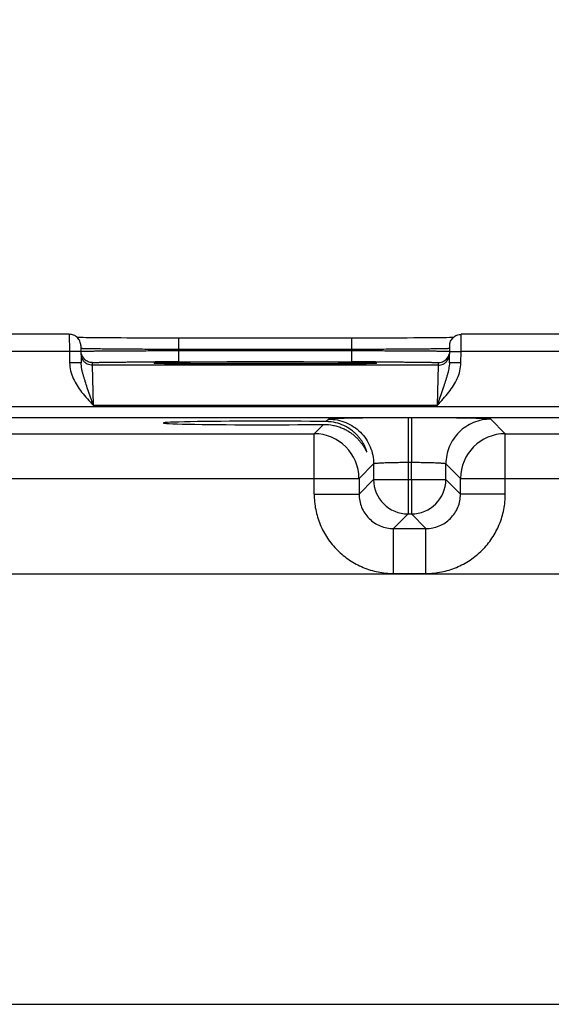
# Model space of a CAD drawing. Header units: inches. Extents: x 0 to 34, y 0 to 22.
# Tile 32 of 51: x 12.2 to 13.1, y 14.8 to 16.5. Entities that reach past the tile are written whole.
import ezdxf

# ---------------------------------------------------------------- set-up
doc = ezdxf.new("R2010")
doc.units = ezdxf.units.IN
doc.header["$LTSCALE"] = 1.87
doc.header["$MEASUREMENT"] = 0
doc.layers.get('0').update_dxf_attribs({"linetype": 'CONTINUOUS'})
doc.layers.add('DIMENSIONS', color=7, linetype='CONTINUOUS')
doc.styles.get("Standard").update_dxf_attribs({"font": 'txt', "width": 0.8})
doc.dimstyles.new('DIMSTYLE_1', dxfattribs={"dimtxt": 0.125, "dimasz": 0.18, "dimexe": 0.18, "dimexo": 0.0625, "dimgap": 0.09, "dimtad": 0, "dimtih": 1, "dimtoh": 1, "dimdec": 3, "dimzin": 4, "dimdsep": 46, "dimtxsty": 'STANDARD', "dimblk": '_FILLED', "dimblk1": '_FILLED', "dimblk2": '_FILLED', "dimcen": 0.09, "dimadec": 0, "dimazin": 0, "dimtp": 0.001, "dimtm": 0.001, "dimtfac": 1, "dimtdec": 3, "dimtofl": 0, "dimtmove": 0, "dimatfit": 3, "dimldrblk": '_FILLED', "dimfxl": 1, "dimtolj": 1, "dimtzin": 4, "dimarcsym": 0})

# ---------------------------------------------------------------- blocks, each defined once
blk = doc.blocks.new('*D3')
at = {"layer": 'DIMENSIONS', "color": 2, "linetype": 'CONTINUOUS'}
blk.add_line((17.2453, 14.8535), (17.2453, 16.6435), dxfattribs=at)
at = {"layer": 'DIMENSIONS', "color": 2, "linetype": 'CONTINUOUS', "insert": (17.1828, 16.706), "char_height": 0.125, "width": 1.425, "attachment_point": 1, "rotation": 90, "line_spacing_factor": 0.9}
blk.add_mtext('9.665{\\Ftxt.shx;\\W1.000000;\\H0.125000; }[245.49]', dxfattribs=at)
blk = doc.blocks.new('_FILLED')
at = {"color": 0, "linetype": 'BYBLOCK'}
blk.add_solid([(0, 0), (-1, 0.1736), (-1, -0.1736)], dxfattribs=at)
blk = doc.blocks.new('*D4')
at = {"layer": 'DIMENSIONS', "color": 2, "linetype": 'CONTINUOUS'}
blk.add_line((18.1305, 15.0809), (18.1305, 16.6435), dxfattribs=at)
at = {"layer": 'DIMENSIONS', "color": 2, "linetype": 'CONTINUOUS', "insert": (18.068, 16.706), "char_height": 0.125, "width": 1.525, "attachment_point": 1, "rotation": 90, "line_spacing_factor": 0.9}
blk.add_mtext('10.550{\\Ftxt.shx;\\W1.000000;\\H0.125000; }[267.97]', dxfattribs=at)

msp = doc.modelspace()

# ---------------------------------------------------------------- linework, layer by layer
at = {"color": 7, "linetype": 'CONTINUOUS'}
for p, q in [((12.2508, 15.9713), (12.0018, 15.9713)), ((12.2508, 15.9713), (12.251, 15.9413)), ((12.2746, 15.9655), (12.2701, 15.9655)), ((12.2797, 15.9654), (12.2746, 15.9655)), ((12.2853, 15.9653), (12.2797, 15.9654)), ((12.2915, 15.9652), (12.2853, 15.9653)), ((12.2983, 15.9652), (12.2915, 15.9652)), ((12.3057, 15.9651), (12.2983, 15.9652)), ((12.3136, 15.965), (12.3057, 15.9651)), ((12.3221, 15.965), (12.3136, 15.965)), ((12.3312, 15.9649), (12.3221, 15.965)), ((12.3408, 15.9649), (12.3312, 15.9649)), ((12.3509, 15.9648), (12.3408, 15.9649)), ((12.3616, 15.9648), (12.3509, 15.9648)), ((12.3727, 15.9647), (12.3616, 15.9648)), ((12.3843, 15.9647), (12.3727, 15.9647)), ((12.3963, 15.9647), (12.3843, 15.9647)), ((12.4087, 15.9646), (12.3963, 15.9647)), ((12.4215, 15.9646), (12.4087, 15.9646)), ((12.4345, 15.9646), (12.4215, 15.9646)), ((12.7518, 15.9646), (12.4345, 15.9646)), ((12.4409, 15.945), (12.4409, 15.9646)), ((12.7417, 15.945), (12.7417, 15.9646)), ((12.7677, 15.9646), (12.7518, 15.9646)), ((12.7831, 15.9646), (12.7677, 15.9646)), ((12.7978, 15.9647), (12.7831, 15.9646)), ((12.8119, 15.9647), (12.7978, 15.9647)), ((12.8253, 15.9648), (12.8119, 15.9647)), ((12.8378, 15.9648), (12.8253, 15.9648)), ((12.8494, 15.9649), (12.8378, 15.9648)), ((12.8602, 15.965), (12.8494, 15.9649)), ((12.87, 15.965), (12.8602, 15.965)), ((12.879, 15.9651), (12.87, 15.965)), ((12.8871, 15.9652), (12.879, 15.9651)), ((12.8944, 15.9653), (12.8871, 15.9652)), ((12.9008, 15.9654), (12.8944, 15.9653)), ((12.9064, 15.9654), (12.9008, 15.9654)), ((12.9114, 15.9655), (12.9064, 15.9654)), ((12.9156, 15.9656), (12.9114, 15.9655)), ((12.9182, 15.9657), (12.9156, 15.9656)), ((12.9316, 15.9413), (12.9318, 15.9713)), ((13.1808, 15.9713), (12.9318, 15.9713)), ((12.2708, 15.9516), (12.2713, 15.9219)), ((12.2711, 15.9465), (12.2709, 15.9466)), ((12.4409, 15.945), (12.4409, 15.943)), ((12.7417, 15.945), (12.4409, 15.945)), ((12.4409, 15.9234), (12.4409, 15.943)), ((12.4409, 15.943), (12.7417, 15.943)), ((12.7417, 15.945), (12.7417, 15.943)), ((12.7417, 15.9234), (12.7417, 15.943)), ((12.9117, 15.9466), (12.91, 15.9464)), ((12.9113, 15.9219), (12.9118, 15.9516)), ((12.251, 15.9413), (12.0016, 15.9413)), ((12.271, 15.9416), (12.251, 15.9413)), ((12.251, 15.9413), (12.2513, 15.9215)), ((12.9116, 15.9416), (12.9316, 15.9413)), ((12.9313, 15.9215), (12.9316, 15.9413)), ((13.181, 15.9413), (12.9316, 15.9413)), ((12.2713, 15.9219), (12.2513, 15.9215)), ((12.2911, 15.9174), (12.291, 15.9221)), ((12.8915, 15.9174), (12.2911, 15.9174)), ((12.2926, 15.8474), (12.2911, 15.9174)), ((12.401, 15.9212), (12.4074, 15.921)), ((12.4067, 15.921), (12.4043, 15.9211)), ((12.4095, 15.921), (12.4067, 15.921)), ((12.4129, 15.9209), (12.4095, 15.921)), ((12.4169, 15.9208), (12.4129, 15.9209)), ((12.4214, 15.9207), (12.4169, 15.9208)), ((12.4264, 15.9206), (12.4214, 15.9207)), ((12.4321, 15.9206), (12.4264, 15.9206)), ((12.4384, 15.9205), (12.4321, 15.9206)), ((12.4454, 15.9204), (12.4384, 15.9205)), ((12.4409, 15.9234), (12.7417, 15.9234)), ((12.453, 15.9203), (12.4454, 15.9204)), ((12.4613, 15.9203), (12.453, 15.9203)), ((12.4702, 15.9202), (12.4613, 15.9203)), ((12.4798, 15.9202), (12.4702, 15.9202)), ((12.49, 15.9201), (12.4798, 15.9202)), ((12.5008, 15.92), (12.49, 15.9201)), ((12.5122, 15.92), (12.5008, 15.92)), ((12.5241, 15.9199), (12.5122, 15.92)), ((12.5366, 15.9199), (12.5241, 15.9199)), ((12.5495, 15.9199), (12.5366, 15.9199)), ((12.5628, 15.9199), (12.5495, 15.9199)), ((12.5765, 15.9198), (12.5628, 15.9199)), ((12.5904, 15.9198), (12.5765, 15.9198)), ((12.5884, 15.9198), (12.5913, 15.9198)), ((12.6051, 15.9198), (12.5904, 15.9198)), ((12.5913, 15.9198), (12.5945, 15.9198)), ((12.6184, 15.9199), (12.6051, 15.9198)), ((12.6314, 15.9199), (12.6184, 15.9199)), ((12.644, 15.9199), (12.6314, 15.9199)), ((12.6562, 15.9199), (12.644, 15.9199)), ((12.6679, 15.92), (12.6562, 15.9199)), ((12.6791, 15.92), (12.6679, 15.92)), ((12.6898, 15.9201), (12.6791, 15.92)), ((12.6999, 15.9201), (12.6898, 15.9201)), ((12.7093, 15.9202), (12.6999, 15.9201)), ((12.7182, 15.9203), (12.7093, 15.9202)), ((12.7265, 15.9203), (12.7182, 15.9203)), ((12.7342, 15.9204), (12.7265, 15.9203)), ((12.7412, 15.9205), (12.7342, 15.9204)), ((12.7476, 15.9205), (12.7412, 15.9205)), ((12.7535, 15.9206), (12.7476, 15.9205)), ((12.7587, 15.9207), (12.7535, 15.9206)), ((12.7634, 15.9208), (12.7587, 15.9207)), ((12.7675, 15.9208), (12.7634, 15.9208)), ((12.7711, 15.9209), (12.7675, 15.9208)), ((12.7742, 15.921), (12.7711, 15.9209)), ((12.7768, 15.9211), (12.7742, 15.921)), ((12.775, 15.921), (12.7816, 15.9212)), ((12.7789, 15.9211), (12.7768, 15.9211)), ((12.7805, 15.9212), (12.7789, 15.9211)), ((12.8915, 15.9174), (12.89, 15.8474)), ((12.8916, 15.9221), (12.8915, 15.9174)), ((12.9313, 15.9215), (12.9113, 15.9219)), ((12.2926, 15.8474), (12.2821, 15.8784)), ((12.9005, 15.8784), (12.89, 15.8474)), ((17.69, 15.8452), (10.2997, 15.8452)), ((12.89, 15.8474), (12.2926, 15.8474)), ((17.69, 15.8262), (10.2997, 15.8262)), ((12.7015, 15.8238), (12.6973, 15.8195)), ((12.8395, 15.8261), (12.8395, 15.7482)), ((12.8451, 15.8261), (12.8395, 15.8261)), ((12.8451, 15.8261), (12.8451, 15.7482)), ((13.0084, 15.7984), (12.9831, 15.8238)), ((12.6923, 15.8145), (12.6762, 15.7984)), ((12.0784, 15.7984), (12.6762, 15.7984)), ((12.6762, 15.6934), (12.6762, 15.7984)), ((13.0084, 15.6934), (13.0084, 15.7984)), ((13.0084, 15.7984), (13.6062, 15.7984)), ((12.7795, 15.7458), (12.7542, 15.7204)), ((12.7795, 15.7458), (12.7795, 15.7188)), ((12.8395, 15.7482), (12.8395, 15.7188)), ((12.8451, 15.7482), (12.8395, 15.7482)), ((12.8451, 15.7188), (12.8451, 15.7482)), ((12.9051, 15.7188), (12.9051, 15.7458)), ((12.9305, 15.7204), (12.9051, 15.7458)), ((12.0005, 15.7204), (12.7542, 15.7204)), ((12.7542, 15.7204), (12.7542, 15.6934)), ((12.9305, 15.6934), (12.9305, 15.7204)), ((12.9305, 15.7204), (13.6842, 15.7204)), ((12.7795, 15.7188), (12.7542, 15.6934)), ((12.7795, 15.7188), (12.9051, 15.7188)), ((12.8395, 15.7188), (12.8395, 15.6588)), ((12.8451, 15.7188), (12.8451, 15.6588)), ((12.9051, 15.7188), (12.9305, 15.6934)), ((12.6762, 15.6934), (12.7542, 15.6934)), ((13.0084, 15.6934), (12.9305, 15.6934)), ((12.8395, 15.6588), (12.8142, 15.6334)), ((12.8395, 15.6588), (12.8451, 15.6588)), ((12.8451, 15.6588), (12.8705, 15.6334)), ((12.8142, 15.5554), (12.8142, 15.6334)), ((12.8142, 15.6334), (12.8705, 15.6334)), ((12.8705, 15.5554), (12.8705, 15.6334)), ((17.5246, 15.5541), (10.438, 15.5541)), ((12.8142, 15.5554), (12.8705, 15.5554)), ((10.438, 14.806), (17.5246, 14.806))]:
    msp.add_line(p, q, dxfattribs=at)
for points in [[(12.2701, 15.9655), (12.2661, 15.9656), (12.2644, 15.9657)], [(12.4043, 15.9211), (12.4024, 15.9212), (12.4017, 15.9212), (12.401, 15.9212), (12.4005, 15.9213), (12.4002, 15.9213), (12.3999, 15.9213), (12.3999, 15.9213)], [(12.7828, 15.9213), (12.7828, 15.9213), (12.7827, 15.9213), (12.7825, 15.9213), (12.7822, 15.9213), (12.7818, 15.9212), (12.7812, 15.9212), (12.7805, 15.9212)]]:
    msp.add_lwpolyline(points, dxfattribs=at)
for centre, radius, start, end in [((12.2911, 15.9374), 0.02, 181.0001, 216.6012), ((12.291, 15.9421), 0.02, 194.5364, 225.9248), ((12.8916, 15.9421), 0.02, 314.0835, 345.5951), ((12.8915, 15.9374), 0.02, 323.3984, 358.9999), ((12.4404, -0.5041), 16.4275, 89.99817, 90.14165), ((12.7418, -0.8403), 16.7636, 89.85961, 90.00038), ((12.6761, 15.7204), 0.078, 0.0209, 89.9791), ((13.0085, 15.7204), 0.078, 90.0209, 179.9791), ((12.8395, 15.7188), 0.06, 180.0216, 269.9784), ((12.8451, 15.7188), 0.06, 270.0216, 359.9784)]:
    msp.add_arc(centre, radius, start, end, dxfattribs=at)
msp.add_ellipse((12.5913, 15.8171), major_axis=(0.1771, 0), ratio=0.017455, start_param=0.92934, end_param=5.318939, dxfattribs=at)
for points, knots in [([(12.2708, 15.9516), (12.2708, 15.9529), (12.2705, 15.9555), (12.2693, 15.9592), (12.2674, 15.9626), (12.2649, 15.9656), (12.2619, 15.9681), (12.2584, 15.9699), (12.2547, 15.971), (12.2521, 15.9713), (12.2508, 15.9713)], [0, 0, 0, 0, 0.124899, 0.250022, 0.375002, 0.499994, 0.624987, 0.74997, 0.875096, 1, 1, 1, 1]), ([(12.9118, 15.9516), (12.9118, 15.9529), (12.9121, 15.9555), (12.9133, 15.9592), (12.9152, 15.9626), (12.9177, 15.9656), (12.9207, 15.9681), (12.9242, 15.9699), (12.9279, 15.971), (12.9305, 15.9713), (12.9318, 15.9713)], [0, 0, 0, 0, 0.124899, 0.250022, 0.375002, 0.499994, 0.624987, 0.74997, 0.875096, 1, 1, 1, 1]), ([(12.271, 15.9417), (12.271, 15.9417), (12.271, 15.9417), (12.271, 15.9417), (12.2711, 15.9418), (12.2712, 15.9418), (12.2713, 15.9418), (12.2715, 15.9418), (12.2718, 15.9418), (12.2723, 15.9418), (12.2729, 15.9419), (12.2735, 15.9419), (12.2743, 15.9419), (12.2751, 15.9419), (12.2765, 15.942), (12.2784, 15.942), (12.281, 15.9421), (12.284, 15.9421), (12.2874, 15.9422), (12.2912, 15.9422), (12.2953, 15.9423), (12.3014, 15.9423), (12.31, 15.9424), (12.3211, 15.9425), (12.3335, 15.9426), (12.3468, 15.9427), (12.3611, 15.9428), (12.3761, 15.9428), (12.3918, 15.9429), (12.4134, 15.943), (12.4299, 15.943), (12.4409, 15.943)], [0, 0, 0, 0, 0.000102, 0.000337, 0.00072, 0.00125, 0.00193, 0.002759, 0.004866, 0.00757, 0.010871, 0.014769, 0.01926, 0.024341, 0.03001, 0.043094, 0.058484, 0.076143, 0.096026, 0.118088, 0.142275, 0.168528, 0.226978, 0.292874, 0.365585, 0.444407, 0.528583, 0.617303, 0.709704, 0.804899, 1, 1, 1, 1]), ([(12.4409, 15.945), (12.4302, 15.945), (12.4092, 15.945), (12.3787, 15.9452), (12.3544, 15.9453), (12.3364, 15.9454), (12.3243, 15.9455), (12.3131, 15.9457), (12.3032, 15.9458), (12.2944, 15.9459), (12.287, 15.946), (12.2817, 15.9461), (12.2781, 15.9462), (12.276, 15.9463), (12.2743, 15.9463), (12.2729, 15.9464), (12.2719, 15.9465), (12.2713, 15.9465), (12.2711, 15.9465)], [0, 0, 0, 0, 0.188822, 0.370895, 0.539682, 0.617164, 0.689094, 0.754825, 0.813769, 0.865391, 0.909232, 0.944892, 0.959553, 0.972053, 0.982367, 0.990474, 0.996354, 1, 1, 1, 1]), ([(12.91, 15.9464), (12.9091, 15.9464), (12.9068, 15.9463), (12.9027, 15.9462), (12.8973, 15.9461), (12.8906, 15.9459), (12.8828, 15.9458), (12.8702, 15.9457), (12.852, 15.9455), (12.8276, 15.9453), (12.8006, 15.9452), (12.7716, 15.945), (12.7518, 15.945), (12.7417, 15.945)], [0, 0, 0, 0, 0.016657, 0.041157, 0.073313, 0.112865, 0.159499, 0.212843, 0.3379, 0.484055, 0.646651, 0.820479, 1, 1, 1, 1]), ([(12.7417, 15.943), (12.7527, 15.943), (12.7692, 15.943), (12.7909, 15.9429), (12.8065, 15.9428), (12.8215, 15.9428), (12.8358, 15.9427), (12.8492, 15.9426), (12.8615, 15.9425), (12.8726, 15.9424), (12.8812, 15.9423), (12.8873, 15.9423), (12.8914, 15.9422), (12.8952, 15.9422), (12.8986, 15.9421), (12.9016, 15.9421), (12.9042, 15.942), (12.9061, 15.942), (12.9075, 15.9419), (12.9083, 15.9419), (12.9091, 15.9419), (12.9098, 15.9419), (12.9103, 15.9418), (12.9108, 15.9418), (12.9111, 15.9418), (12.9113, 15.9418), (12.9114, 15.9418), (12.9115, 15.9418), (12.9116, 15.9417), (12.9116, 15.9417), (12.9116, 15.9417), (12.9116, 15.9417)], [0, 0, 0, 0, 0.195101, 0.290295, 0.382696, 0.471416, 0.555592, 0.634414, 0.707125, 0.773021, 0.831471, 0.857724, 0.881912, 0.903973, 0.923856, 0.941515, 0.956906, 0.96999, 0.975658, 0.98074, 0.985231, 0.989129, 0.99243, 0.995135, 0.997241, 0.99807, 0.99875, 0.999281, 0.999663, 0.999898, 1, 1, 1, 1]), ([(12.291, 15.9221), (12.2897, 15.9221), (12.2871, 15.9223), (12.2834, 15.9234), (12.28, 15.9252), (12.278, 15.9268), (12.2771, 15.9277)], [0, 0, 0, 0, 0.2498, 0.500054, 0.750021, 1, 1, 1, 1]), ([(12.8916, 15.9221), (12.8929, 15.9221), (12.8955, 15.9223), (12.8992, 15.9234), (12.9026, 15.9252), (12.9046, 15.9268), (12.9055, 15.9277)], [0, 0, 0, 0, 0.2498, 0.500054, 0.750021, 1, 1, 1, 1]), ([(12.2513, 15.9215), (12.2514, 15.9169), (12.2527, 15.9076), (12.2574, 15.8944), (12.264, 15.8821), (12.2694, 15.8745), (12.2722, 15.8708)], [0, 0, 0, 0, 0.249921, 0.499902, 0.749954, 1, 1, 1, 1]), ([(12.2821, 15.8784), (12.2809, 15.882), (12.2791, 15.8874), (12.2768, 15.8946), (12.2752, 15.9), (12.2737, 15.9053), (12.2721, 15.9126), (12.2714, 15.9182), (12.2713, 15.9219)], [0, 0, 0, 0, 0.254102, 0.379513, 0.504038, 0.628001, 0.751758, 1, 1, 1, 1]), ([(12.2911, 15.9174), (12.2895, 15.9174), (12.2864, 15.9178), (12.282, 15.9194), (12.2781, 15.9219), (12.2759, 15.9242), (12.275, 15.9255)], [0, 0, 0, 0, 0.249896, 0.50005, 0.749994, 1, 1, 1, 1]), ([(12.291, 15.9221), (12.291, 15.9221), (12.291, 15.9221), (12.2911, 15.9221), (12.2913, 15.9222), (12.2915, 15.9222), (12.2918, 15.9222), (12.2921, 15.9222), (12.2925, 15.9223), (12.2931, 15.9223), (12.2941, 15.9223), (12.2954, 15.9224), (12.297, 15.9224), (12.2988, 15.9225), (12.3009, 15.9225), (12.3031, 15.9226), (12.3056, 15.9226), (12.3094, 15.9227), (12.3146, 15.9228), (12.3215, 15.9229), (12.3292, 15.9229), (12.3376, 15.923), (12.3466, 15.9231), (12.3563, 15.9232), (12.3665, 15.9232), (12.3811, 15.9233), (12.3922, 15.9233), (12.3998, 15.9233)], [0, 0, 0, 0, 0.00037, 0.001244, 0.002666, 0.004642, 0.007174, 0.010262, 0.013907, 0.018109, 0.028174, 0.04044, 0.054886, 0.071491, 0.09023, 0.111068, 0.133973, 0.15891, 0.214712, 0.278106, 0.348683, 0.425979, 0.509493, 0.598676, 0.69295, 0.791698, 1, 1, 1, 1]), ([(12.4077, 15.9221), (12.4065, 15.922), (12.4048, 15.922), (12.4027, 15.9219), (12.4014, 15.9219), (12.4003, 15.9218), (12.3994, 15.9218), (12.3986, 15.9217), (12.3981, 15.9217), (12.3978, 15.9216), (12.3977, 15.9216), (12.3976, 15.9216), (12.3976, 15.9215), (12.3976, 15.9215), (12.3976, 15.9215), (12.3976, 15.9215), (12.3977, 15.9215), (12.3977, 15.9215), (12.3978, 15.9215), (12.398, 15.9214), (12.3982, 15.9214), (12.3984, 15.9214), (12.3987, 15.9213), (12.3992, 15.9213), (12.4, 15.9213), (12.4006, 15.9212), (12.401, 15.9212)], [0, 0, 0, 0, 0.263356, 0.373921, 0.470262, 0.552272, 0.619854, 0.672968, 0.7116, 0.735781, 0.742529, 0.744632, 0.746, 0.746999, 0.748341, 0.750408, 0.753311, 0.757085, 0.761745, 0.773755, 0.789373, 0.808608, 0.831464, 0.85794, 0.921748, 1, 1, 1, 1]), ([(12.4074, 15.921), (12.4112, 15.9209), (12.4203, 15.9207), (12.4359, 15.9205), (12.4551, 15.9203), (12.4776, 15.9202), (12.5028, 15.92), (12.54, 15.9199), (12.5688, 15.9198), (12.5884, 15.9198)], [0, 0, 0, 0, 0.063861, 0.150431, 0.257642, 0.382925, 0.523282, 0.675363, 1, 1, 1, 1]), ([(12.5913, 15.9232), (12.5715, 15.9232), (12.5424, 15.9232), (12.5047, 15.9231), (12.4791, 15.9229), (12.4563, 15.9228), (12.4367, 15.9226), (12.4208, 15.9223), (12.4116, 15.9222), (12.4077, 15.9221)], [0, 0, 0, 0, 0.323414, 0.475333, 0.615751, 0.741258, 0.848798, 0.93575, 1, 1, 1, 1]), ([(12.7751, 15.9221), (12.7712, 15.9222), (12.762, 15.9223), (12.7462, 15.9226), (12.7266, 15.9228), (12.7037, 15.9229), (12.6781, 15.9231), (12.6403, 15.9232), (12.6112, 15.9232), (12.5913, 15.9232)], [0, 0, 0, 0, 0.063906, 0.150634, 0.258065, 0.383568, 0.524072, 0.676149, 1, 1, 1, 1]), ([(12.5945, 15.9198), (12.614, 15.9198), (12.6427, 15.9199), (12.6798, 15.92), (12.7049, 15.9202), (12.7273, 15.9203), (12.7465, 15.9205), (12.7621, 15.9207), (12.7712, 15.9209), (12.775, 15.921)], [0, 0, 0, 0, 0.324243, 0.476158, 0.616412, 0.741681, 0.848988, 0.93578, 1, 1, 1, 1]), ([(12.7816, 15.9212), (12.7819, 15.9212), (12.7826, 15.9213), (12.7833, 15.9213), (12.7838, 15.9213), (12.7841, 15.9214), (12.7844, 15.9214), (12.7846, 15.9214), (12.7848, 15.9214), (12.7849, 15.9215), (12.7849, 15.9215), (12.785, 15.9215), (12.785, 15.9215), (12.785, 15.9215), (12.785, 15.9215), (12.785, 15.9216), (12.7849, 15.9216), (12.7848, 15.9216), (12.7846, 15.9216), (12.7844, 15.9217), (12.7841, 15.9217), (12.7838, 15.9217), (12.7832, 15.9218), (12.7824, 15.9218), (12.7813, 15.9219), (12.7801, 15.9219), (12.778, 15.922), (12.7763, 15.922), (12.7751, 15.9221)], [0, 0, 0, 0, 0.079611, 0.14472, 0.171827, 0.195297, 0.215131, 0.231332, 0.243908, 0.248844, 0.252886, 0.256047, 0.258357, 0.259892, 0.260926, 0.263963, 0.270245, 0.280074, 0.293511, 0.310576, 0.331275, 0.355611, 0.383582, 0.450421, 0.531754, 0.627486, 0.737511, 1, 1, 1, 1]), ([(12.7829, 15.9233), (12.7904, 15.9233), (12.8016, 15.9233), (12.8161, 15.9232), (12.8263, 15.9232), (12.836, 15.9231), (12.8451, 15.923), (12.8535, 15.9229), (12.8611, 15.9229), (12.868, 15.9228), (12.8732, 15.9227), (12.877, 15.9226), (12.8795, 15.9226), (12.8818, 15.9225), (12.8838, 15.9225), (12.8856, 15.9224), (12.8872, 15.9224), (12.8885, 15.9223), (12.8895, 15.9223), (12.8901, 15.9223), (12.8905, 15.9222), (12.8908, 15.9222), (12.8911, 15.9222), (12.8913, 15.9222), (12.8915, 15.9221), (12.8916, 15.9221), (12.8916, 15.9221), (12.8916, 15.9221)], [0, 0, 0, 0, 0.208316, 0.307068, 0.401344, 0.490528, 0.574041, 0.651335, 0.721909, 0.7853, 0.8411, 0.866035, 0.888938, 0.909775, 0.928513, 0.945117, 0.959562, 0.971827, 0.981892, 0.986093, 0.989738, 0.992827, 0.995359, 0.997335, 0.998756, 0.999631, 1, 1, 1, 1]), ([(12.8915, 15.9174), (12.8931, 15.9174), (12.8962, 15.9178), (12.9006, 15.9194), (12.9045, 15.9219), (12.9067, 15.9242), (12.9076, 15.9255)], [0, 0, 0, 0, 0.249896, 0.50005, 0.749994, 1, 1, 1, 1]), ([(12.9113, 15.9219), (12.9112, 15.9182), (12.9105, 15.9126), (12.9089, 15.9053), (12.9074, 15.9), (12.9058, 15.8946), (12.9036, 15.8874), (12.9017, 15.882), (12.9005, 15.8784)], [0, 0, 0, 0, 0.248242, 0.372, 0.495964, 0.620489, 0.745898, 1, 1, 1, 1]), ([(12.9104, 15.8708), (12.9132, 15.8745), (12.9186, 15.8821), (12.9253, 15.8944), (12.9299, 15.9076), (12.9312, 15.9169), (12.9313, 15.9215)], [0, 0, 0, 0, 0.250046, 0.500097, 0.750079, 1, 1, 1, 1]), ([(12.2722, 15.8708), (12.2754, 15.8667), (12.2821, 15.8588), (12.2891, 15.8512), (12.2926, 15.8474)], [0, 0, 0, 0, 0.500001, 1, 1, 1, 1]), ([(12.89, 15.8474), (12.8935, 15.8512), (12.9005, 15.8588), (12.9072, 15.8667), (12.9104, 15.8708)], [0, 0, 0, 0, 0.500026, 1, 1, 1, 1]), ([(12.8395, 15.8261), (12.8306, 15.8261), (12.8174, 15.8261), (12.8, 15.826), (12.7874, 15.826), (12.7753, 15.8259), (12.7638, 15.8258), (12.7531, 15.8256), (12.7431, 15.8255), (12.734, 15.8253), (12.726, 15.8251), (12.7199, 15.8249), (12.7156, 15.8248), (12.7128, 15.8247), (12.7103, 15.8246), (12.7081, 15.8245), (12.7063, 15.8244), (12.7047, 15.8243), (12.7036, 15.8242), (12.7029, 15.8241), (12.7025, 15.824), (12.7021, 15.824), (12.7018, 15.8239), (12.7017, 15.8238), (12.7016, 15.8238), (12.7015, 15.8238)], [0, 0, 0, 0, 0.192886, 0.287055, 0.378516, 0.466423, 0.549935, 0.628267, 0.70068, 0.7665, 0.825102, 0.875941, 0.898294, 0.918536, 0.936618, 0.952493, 0.96613, 0.9775, 0.986575, 0.990246, 0.993339, 0.995855, 0.997795, 0.999168, 1, 1, 1, 1]), ([(12.7015, 15.8238), (12.7066, 15.8238), (12.7169, 15.8228), (12.7316, 15.8183), (12.7451, 15.811), (12.757, 15.8013), (12.7668, 15.7894), (12.7741, 15.7758), (12.7785, 15.7611), (12.7795, 15.7509), (12.7795, 15.7458)], [0, 0, 0, 0, 0.12498, 0.249997, 0.374992, 0.5, 0.625008, 0.750003, 0.87502, 1, 1, 1, 1]), ([(12.9831, 15.8238), (12.983, 15.8238), (12.9829, 15.8238), (12.9828, 15.8239), (12.9825, 15.824), (12.9822, 15.824), (12.9817, 15.8241), (12.981, 15.8242), (12.9799, 15.8243), (12.9783, 15.8244), (12.9765, 15.8245), (12.9743, 15.8246), (12.9718, 15.8247), (12.969, 15.8248), (12.9647, 15.8249), (12.9586, 15.8251), (12.9506, 15.8253), (12.9415, 15.8255), (12.9316, 15.8256), (12.9208, 15.8258), (12.9093, 15.8259), (12.8972, 15.826), (12.8846, 15.826), (12.8672, 15.8261), (12.854, 15.8261), (12.8451, 15.8261)], [0, 0, 0, 0, 0.000832, 0.002205, 0.004145, 0.006661, 0.009754, 0.013425, 0.0225, 0.03387, 0.047507, 0.063382, 0.081464, 0.101706, 0.124059, 0.174898, 0.2335, 0.29932, 0.371733, 0.450065, 0.533577, 0.621484, 0.712945, 0.807114, 1, 1, 1, 1]), ([(12.9831, 15.8238), (12.978, 15.8238), (12.9678, 15.8228), (12.953, 15.8183), (12.9395, 15.811), (12.9276, 15.8013), (12.9178, 15.7894), (12.9106, 15.7758), (12.9061, 15.7611), (12.9051, 15.7509), (12.9051, 15.7458)], [0, 0, 0, 0, 0.12498, 0.249997, 0.374992, 0.5, 0.625008, 0.750003, 0.87502, 1, 1, 1, 1]), ([(12.6923, 15.8145), (12.6981, 15.8146), (12.7067, 15.8138), (12.7175, 15.811), (12.7248, 15.8083), (12.7315, 15.8051), (12.7377, 15.8014), (12.7432, 15.7975), (12.7482, 15.7933), (12.7525, 15.7889), (12.7558, 15.7852), (12.7581, 15.7822), (12.7597, 15.7801), (12.7611, 15.778), (12.7624, 15.7759), (12.7636, 15.774), (12.7644, 15.7725), (12.7651, 15.7713), (12.7655, 15.7706), (12.7659, 15.7698), (12.7662, 15.7692), (12.7665, 15.7686), (12.7668, 15.7681), (12.767, 15.7678), (12.7671, 15.7675), (12.7672, 15.7674), (12.7673, 15.7673), (12.7674, 15.7672), (12.7674, 15.7671), (12.7675, 15.767), (12.7675, 15.767), (12.7676, 15.767), (12.7676, 15.7671), (12.7676, 15.7671), (12.7676, 15.7672)], [0, 0, 0, 0, 0.185686, 0.272343, 0.355079, 0.434121, 0.509701, 0.581963, 0.650946, 0.716607, 0.778719, 0.808277, 0.836716, 0.863912, 0.889636, 0.913627, 0.935611, 0.945732, 0.955178, 0.963875, 0.971748, 0.978723, 0.984726, 0.989694, 0.991777, 0.993584, 0.995111, 0.996355, 0.997314, 0.997997, 0.998434, 0.998766, 0.999249, 1, 1, 1, 1]), ([(12.7676, 15.7672), (12.7676, 15.7672), (12.7676, 15.7674), (12.7675, 15.7677), (12.7674, 15.7681), (12.7672, 15.7688), (12.7669, 15.7699), (12.7663, 15.7714), (12.7657, 15.7731), (12.7649, 15.775), (12.764, 15.777), (12.7625, 15.7799), (12.7604, 15.7836), (12.7574, 15.7882), (12.7539, 15.7927), (12.7498, 15.7972), (12.7452, 15.8015), (12.7382, 15.807), (12.7279, 15.8131), (12.7134, 15.8181), (12.7028, 15.8195), (12.6973, 15.8195)], [0, 0, 0, 0, 0.002307, 0.005713, 0.010174, 0.015635, 0.029319, 0.046273, 0.065979, 0.087922, 0.111661, 0.136944, 0.19128, 0.249567, 0.311145, 0.3756, 0.442804, 0.51277, 0.661266, 0.822928, 1, 1, 1, 1]), ([(12.8395, 15.7482), (12.8357, 15.7482), (12.8281, 15.7481), (12.8188, 15.748), (12.8116, 15.7479), (12.8066, 15.7478), (12.8019, 15.7476), (12.7976, 15.7475), (12.7937, 15.7473), (12.7902, 15.7471), (12.7871, 15.7469), (12.7846, 15.7467), (12.7828, 15.7465), (12.7816, 15.7464), (12.7809, 15.7463), (12.7804, 15.7462), (12.78, 15.746), (12.7797, 15.7459), (12.7796, 15.7458), (12.7795, 15.7458)], [0, 0, 0, 0, 0.192533, 0.377821, 0.465564, 0.548922, 0.627113, 0.699401, 0.765118, 0.823645, 0.874445, 0.917048, 0.951075, 0.964779, 0.976246, 0.98546, 0.992426, 0.9972, 1, 1, 1, 1]), ([(12.9051, 15.7458), (12.9051, 15.7458), (12.9049, 15.7459), (12.9047, 15.746), (12.9043, 15.7462), (12.9037, 15.7463), (12.903, 15.7464), (12.9019, 15.7465), (12.9001, 15.7467), (12.8975, 15.7469), (12.8945, 15.7471), (12.891, 15.7473), (12.887, 15.7475), (12.8827, 15.7476), (12.878, 15.7478), (12.873, 15.7479), (12.8659, 15.748), (12.8565, 15.7481), (12.849, 15.7482), (12.8451, 15.7482)], [0, 0, 0, 0, 0.0028, 0.007574, 0.01454, 0.023754, 0.035221, 0.048925, 0.082952, 0.125555, 0.176356, 0.234882, 0.300599, 0.372887, 0.451078, 0.534436, 0.622179, 0.807467, 1, 1, 1, 1]), ([(12.6762, 15.6934), (12.6762, 15.6844), (12.678, 15.6663), (12.6859, 15.6403), (12.6987, 15.6162), (12.716, 15.5952), (12.737, 15.5779), (12.761, 15.5651), (12.7871, 15.5572), (12.8051, 15.5554), (12.8142, 15.5554)], [0, 0, 0, 0, 0.125001, 0.249998, 0.375002, 0.500001, 0.625001, 0.750006, 0.875001, 1, 1, 1, 1]), ([(12.7542, 15.6934), (12.7542, 15.6895), (12.7549, 15.6816), (12.7584, 15.6703), (12.7639, 15.6598), (12.7715, 15.6507), (12.7806, 15.6432), (12.791, 15.6376), (12.8024, 15.6342), (12.8102, 15.6334), (12.8142, 15.6334)], [0, 0, 0, 0, 0.124987, 0.249981, 0.374991, 0.500001, 0.625011, 0.750022, 0.875015, 1, 1, 1, 1]), ([(12.8705, 15.5554), (12.8795, 15.5554), (12.8976, 15.5572), (12.9236, 15.5651), (12.9476, 15.5779), (12.9687, 15.5952), (12.9859, 15.6162), (12.9988, 15.6403), (13.0067, 15.6663), (13.0084, 15.6844), (13.0084, 15.6934)], [0, 0, 0, 0, 0.125001, 0.249998, 0.375002, 0.500001, 0.625001, 0.750006, 0.875001, 1, 1, 1, 1]), ([(12.8705, 15.6334), (12.8744, 15.6334), (12.8822, 15.6342), (12.8936, 15.6376), (12.904, 15.6432), (12.9132, 15.6507), (12.9207, 15.6598), (12.9263, 15.6703), (12.9297, 15.6816), (12.9305, 15.6895), (12.9305, 15.6934)], [0, 0, 0, 0, 0.124987, 0.249981, 0.374991, 0.500001, 0.625011, 0.750022, 0.875015, 1, 1, 1, 1])]:
    msp.add_open_spline(points, degree=3, knots=knots, dxfattribs=at)

# ---------------------------------------------------------------- dimensions: what is measured, and where the dimension line sits
at = {"layer": 'DIMENSIONS', "color": 2, "linetype": 'CONTINUOUS'}
for feature_location, offset, picture, middle in [((18.1305, 15.0809), (0, 1.5625), '*D4', (18.1305, 17.4685)), ((17.2453, 14.8535), (0, 1.7899), '*D3', (17.2453, 17.4185))]:
    dim = msp.add_ordinate_dim(feature_location=feature_location, offset=offset, dtype=1, origin=(7.5804, 15.8522), dimstyle='DIMSTYLE_1', dxfattribs=at)
    dim.commit()
    dim.dimension.update_dxf_attribs({"geometry": picture, "text_midpoint": middle})

doc.saveas('drawing.dxf')
